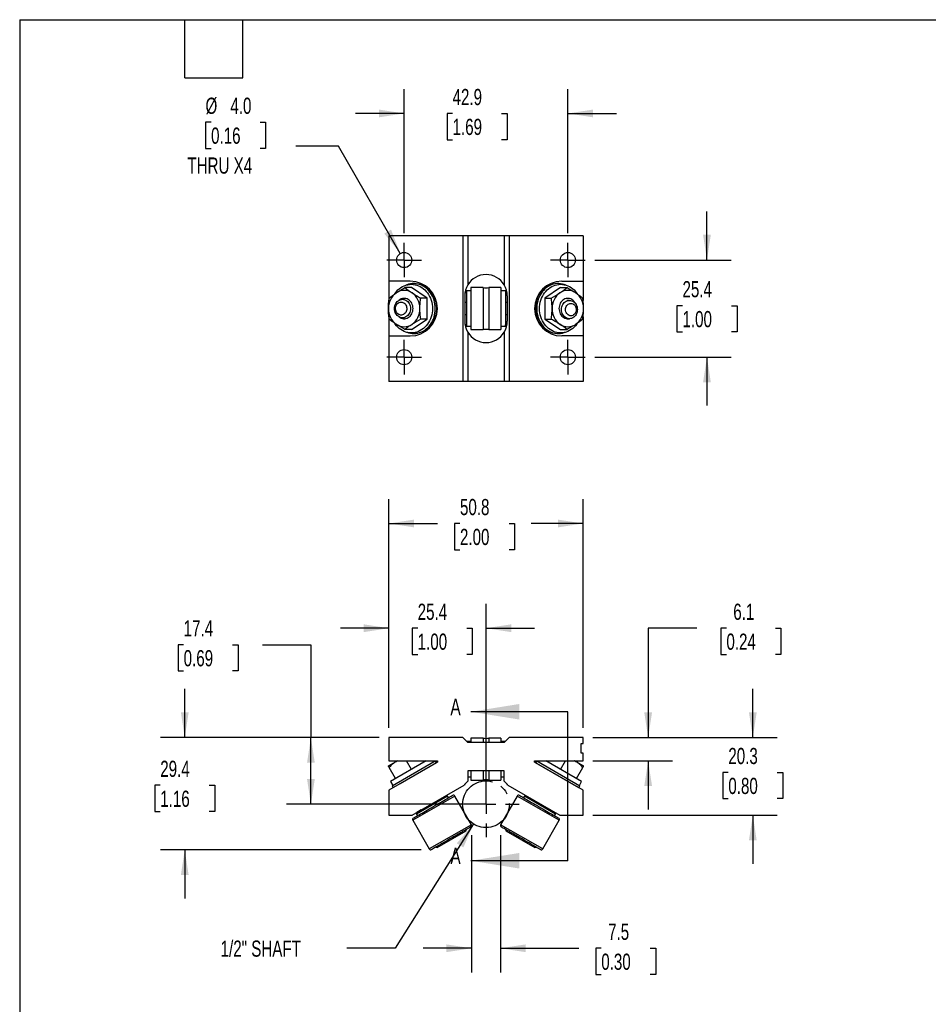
# Model space of a CAD drawing. Header units: millimetres. Extents: x 13 to 546, y 13 to 419.
# Tile 2 of 5: x 13 to 250, y 161 to 419. Entities that reach past the tile are written whole.
import ezdxf

# ---------------------------------------------------------------- set-up
doc = ezdxf.new("R2010")
doc.units = ezdxf.units.MM
doc.header["$LTSCALE"] = 2
doc.linetypes.add('SLD-Center', pattern=[19.05, 15.24, -1.27, 1.27, -1.27])
doc.linetypes.add('SLD-Solid', pattern=[0])
doc.layers.add('CENTER', color=40, linetype='SLD-Center')
doc.layers.add('DIMENSIONS', color=140, linetype='SLD-Solid', lineweight=25)
doc.layers.add('TEXT', color=140, linetype='SLD-Solid', lineweight=25)
doc.styles.add('SLDTEXTSTYLE0', font='TXT', dxfattribs={"width": 0.7})
doc.dimstyles.new('SLDDIMSTYLE0', dxfattribs={"dimtxt": 4.316016, "dimasz": 6.604, "dimexe": 0, "dimexo": 0.0625, "dimgap": 1.079004, "dimtad": 0, "dimtih": 1, "dimtoh": 1, "dimdec": 1, "dimrnd": 1e-09, "dimzin": 12, "dimdsep": 46, "dimtxsty": 'SLDTEXTSTYLE0', "dimsah": 1, "dimcen": 0, "dimadec": 0, "dimazin": 3, "dimtfac": 1, "dimtdec": 1, "dimtofl": 0, "dimtmove": 0, "dimatfit": 3, "dimfxl": 0, "dimfrac": 2, "dimtolj": 1, "dimtzin": 12, "dimarcsym": 0})
doc.dimstyles.new('SLDDIMSTYLE1', dxfattribs={"dimtxt": 4.316016, "dimasz": 6.604, "dimexe": 0, "dimexo": 0.0625, "dimgap": 1.079004, "dimtad": 0, "dimtih": 1, "dimtoh": 1, "dimdec": 1, "dimrnd": 1e-09, "dimzin": 12, "dimdsep": 46, "dimtxsty": 'SLDTEXTSTYLE0', "dimsah": 1, "dimcen": 0.09, "dimadec": 0, "dimazin": 3, "dimtfac": 1, "dimtdec": 1, "dimtofl": 0, "dimtmove": 0, "dimatfit": 3, "dimfxl": 0, "dimfrac": 2, "dimtolj": 1, "dimtzin": 12, "dimarcsym": 0})
doc.dimstyles.new('SLDDIMSTYLE2', dxfattribs={"dimtxt": 4.316016, "dimasz": 6.604, "dimexe": 0, "dimexo": 0.0625, "dimgap": 1.079004, "dimtad": 0, "dimtih": 1, "dimtoh": 1, "dimdec": 1, "dimrnd": 1e-09, "dimzin": 12, "dimdsep": 46, "dimtxsty": 'SLDTEXTSTYLE0', "dimsah": 1, "dimcen": 0.09, "dimadec": 0, "dimazin": 3, "dimtfac": 1, "dimtdec": 1, "dimtmove": 0, "dimatfit": 0, "dimfxl": 0, "dimfrac": 2, "dimtolj": 1, "dimtzin": 12, "dimarcsym": 0})
doc.dimstyles.new('SLDDIMSTYLE3', dxfattribs={"dimtxt": 4.316016, "dimasz": 6.604, "dimexe": 0, "dimexo": 0.0625, "dimgap": 1.079004, "dimtad": 0, "dimtih": 1, "dimtoh": 1, "dimdec": 1, "dimrnd": 1e-09, "dimzin": 4, "dimdsep": 46, "dimtxsty": 'SLDTEXTSTYLE0', "dimsah": 1, "dimcen": 0, "dimadec": 0, "dimazin": 1, "dimtfac": 1, "dimtdec": 1, "dimtofl": 0, "dimtmove": 0, "dimatfit": 3, "dimfxl": 0, "dimfrac": 2, "dimtolj": 1, "dimtzin": 12, "dimarcsym": 0})

# ---------------------------------------------------------------- blocks, each defined once
blk = doc.blocks.new('_D')
at = {"layer": 'DIMENSIONS'}
for p, q in [((131.46, 208.67), (110.98, 176.16)), ((110.98, 176.16), (98.28, 176.16))]:
    blk.add_line(p, q, dxfattribs=at)
blk.add_solid([(131.46, 208.67), (127.08, 203.62), (128.8, 202.54)], dxfattribs=at)
at = {"layer": 'DIMENSIONS', "insert": (65.28, 178.18), "char_height": 4.233, "attachment_point": 1, "style": 'SLDTEXTSTYLE0'}
blk.add_mtext('1/2" SHAFT', dxfattribs=at)
blk = doc.blocks.new('_D_1')
at = {"layer": 'DIMENSIONS'}
for p, q in [((55.6, 255.56), (54.15, 255.56)), ((54.15, 255.56), (54.15, 248.7)), ((68.42, 255.56), (69.87, 255.56)), ((69.87, 255.56), (69.87, 248.7)), ((76.2, 255.56), (88.9, 255.56)), ((88.9, 255.56), (88.9, 231.29)), ((54.15, 248.7), (55.6, 248.7)), ((69.87, 248.7), (68.42, 248.7)), ((106.78, 231.29), (82.55, 231.29)), ((88.9, 213.84), (88.9, 231.29)), ((132.18, 213.84), (82.55, 213.84))]:
    blk.add_line(p, q, dxfattribs=at)
for points in [[(88.9, 231.29), (87.89, 224.69), (89.92, 224.69)], [(88.9, 213.84), (89.92, 220.44), (87.89, 220.44)]]:
    blk.add_solid(points, dxfattribs=at)
at = {"layer": 'DIMENSIONS', "char_height": 4.233, "attachment_point": 1, "style": 'SLDTEXTSTYLE0'}
for s, insert in [('17.4', (55.6, 261.99)), ('0.69', (55.6, 254.16))]:
    blk.add_mtext(s, dxfattribs=dict(at, insert=insert))
blk = doc.blocks.new('_D_2')
at = {"layer": 'DIMENSIONS'}
for p, q in [((109.32, 233.83), (109.32, 266.24)), ((134.72, 216.38), (134.72, 266.24)), ((109.32, 259.89), (96.62, 259.89)), ((116.84, 259.89), (115.39, 259.89)), ((115.39, 259.89), (115.39, 253.03)), ((129.67, 259.89), (131.11, 259.89)), ((131.11, 259.89), (131.11, 253.03)), ((134.72, 259.89), (147.42, 259.89)), ((115.39, 253.03), (116.84, 253.03)), ((131.11, 253.03), (129.67, 253.03))]:
    blk.add_line(p, q, dxfattribs=at)
for points in [[(109.32, 259.89), (102.72, 260.91), (102.72, 258.87)], [(134.72, 259.89), (141.32, 258.87), (141.32, 260.91)]]:
    blk.add_solid(points, dxfattribs=at)
at = {"layer": 'DIMENSIONS', "char_height": 4.233, "attachment_point": 1, "style": 'SLDTEXTSTYLE0'}
for s, insert in [('25.4', (116.84, 266.31)), ('1.00', (116.84, 258.49))]:
    blk.add_mtext(s, dxfattribs=dict(at, insert=insert))
blk = doc.blocks.new('_D_3')
at = {"layer": 'DIMENSIONS'}
for p, q in [((204.54, 231.29), (204.54, 243.99)), ((162.66, 231.29), (210.89, 231.29)), ((198.13, 222.16), (196.68, 222.16)), ((196.68, 222.16), (196.68, 215.3)), ((210.95, 222.16), (212.4, 222.16)), ((212.4, 222.16), (212.4, 215.3)), ((196.68, 215.3), (198.13, 215.3)), ((212.4, 215.3), (210.95, 215.3)), ((162.66, 210.97), (210.89, 210.97)), ((204.54, 210.97), (204.54, 198.27))]:
    blk.add_line(p, q, dxfattribs=at)
for points in [[(204.54, 231.29), (205.55, 237.89), (203.52, 237.89)], [(204.54, 210.97), (203.52, 204.37), (205.55, 204.37)]]:
    blk.add_solid(points, dxfattribs=at)
at = {"layer": 'DIMENSIONS', "char_height": 4.233, "attachment_point": 1, "style": 'SLDTEXTSTYLE0'}
for s, insert in [('20.3', (198.13, 228.58)), ('0.80', (198.13, 220.75))]:
    blk.add_mtext(s, dxfattribs=dict(at, insert=insert))
blk = doc.blocks.new('_D_4')
at = {"layer": 'DIMENSIONS'}
for p, q in [((130.95, 205.73), (130.95, 169.81)), ((138.49, 205.73), (138.49, 169.81)), ((130.95, 176.16), (118.25, 176.16)), ((138.49, 176.16), (159.03, 176.16)), ((164.88, 176.16), (163.43, 176.16)), ((163.43, 176.16), (163.43, 169.3)), ((177.7, 176.16), (179.15, 176.16)), ((179.15, 176.16), (179.15, 169.3)), ((163.43, 169.3), (164.88, 169.3)), ((179.15, 169.3), (177.7, 169.3))]:
    blk.add_line(p, q, dxfattribs=at)
for points in [[(130.95, 176.16), (124.34, 177.17), (124.34, 175.14)], [(138.49, 176.16), (145.1, 175.14), (145.1, 177.17)]]:
    blk.add_solid(points, dxfattribs=at)
at = {"layer": 'DIMENSIONS', "char_height": 4.233, "attachment_point": 1, "style": 'SLDTEXTSTYLE0'}
for s, insert in [('7.5', (166.67, 182.58)), ('0.30', (164.88, 174.75))]:
    blk.add_mtext(s, dxfattribs=dict(at, insert=insert))
blk = doc.blocks.new('_D_5')
at = {"layer": 'DIMENSIONS'}
for p, q in [((55.89, 231.29), (55.89, 243.99)), ((106.78, 231.29), (49.54, 231.29)), ((49.48, 218.8), (48.03, 218.8)), ((48.03, 218.8), (48.03, 211.94)), ((62.31, 218.8), (63.76, 218.8)), ((63.76, 218.8), (63.76, 211.94)), ((48.03, 211.94), (49.48, 211.94)), ((63.76, 211.94), (62.31, 211.94)), ((117.72, 201.92), (49.54, 201.92)), ((55.89, 201.92), (55.89, 189.22))]:
    blk.add_line(p, q, dxfattribs=at)
for points in [[(55.89, 231.29), (56.91, 237.89), (54.88, 237.89)], [(55.89, 201.92), (54.88, 195.32), (56.91, 195.32)]]:
    blk.add_solid(points, dxfattribs=at)
at = {"layer": 'DIMENSIONS', "char_height": 4.233, "attachment_point": 1, "style": 'SLDTEXTSTYLE0'}
for s, insert in [('29.4', (49.48, 225.22)), ('1.16', (49.48, 217.39))]:
    blk.add_mtext(s, dxfattribs=dict(at, insert=insert))
blk = doc.blocks.new('_D_6')
at = {"layer": 'DIMENSIONS'}
for p, q in [((189.85, 259.89), (177.15, 259.89)), ((177.15, 259.89), (177.15, 231.29)), ((197.63, 259.89), (196.18, 259.89)), ((196.18, 259.89), (196.18, 253.03)), ((210.45, 259.89), (211.9, 259.89)), ((211.9, 259.89), (211.9, 253.03)), ((196.18, 253.03), (197.63, 253.03)), ((211.9, 253.03), (210.45, 253.03)), ((162.66, 231.29), (183.5, 231.29)), ((162.66, 225.19), (183.5, 225.19)), ((177.15, 225.19), (177.15, 212.49))]:
    blk.add_line(p, q, dxfattribs=at)
for points in [[(177.15, 231.29), (178.17, 237.89), (176.13, 237.89)], [(177.15, 225.19), (176.13, 218.59), (178.17, 218.59)]]:
    blk.add_solid(points, dxfattribs=at)
at = {"layer": 'DIMENSIONS', "char_height": 4.233, "attachment_point": 1, "style": 'SLDTEXTSTYLE0'}
for s, insert in [('6.1', (199.42, 266.31)), ('0.24', (197.63, 258.49))]:
    blk.add_mtext(s, dxfattribs=dict(at, insert=insert))
blk = doc.blocks.new('_D_7')
at = {"layer": 'DIMENSIONS'}
for p, q in [((109.32, 233.83), (109.32, 293.64)), ((160.12, 233.83), (160.12, 293.64)), ((109.32, 287.29), (122.06, 287.29)), ((127.91, 287.29), (126.46, 287.29)), ((126.46, 287.29), (126.46, 280.43)), ((140.74, 287.29), (142.19, 287.29)), ((142.19, 287.29), (142.19, 280.43)), ((160.12, 287.29), (146.58, 287.29)), ((126.46, 280.43), (127.91, 280.43)), ((142.19, 280.43), (140.74, 280.43))]:
    blk.add_line(p, q, dxfattribs=at)
for points in [[(109.32, 287.29), (115.92, 286.27), (115.92, 288.31)], [(160.12, 287.29), (153.52, 288.31), (153.52, 286.27)]]:
    blk.add_solid(points, dxfattribs=at)
at = {"layer": 'DIMENSIONS', "char_height": 4.233, "attachment_point": 1, "style": 'SLDTEXTSTYLE0'}
for s, insert in [('50.8', (127.91, 293.71)), ('2.00', (127.91, 285.89))]:
    blk.add_mtext(s, dxfattribs=dict(at, insert=insert))
blk = doc.blocks.new('SW_CENTERMARKSYMBOL_0')
at = {"layer": 'CENTER', "color": 0}
for p, q in [((0, 5.08), (0, 8.65)), ((-5.08, 0), (-8.65, 0)), ((0, 0), (-2.54, 0)), ((0, 0), (0, 2.54)), ((0, 0), (0, -2.54)), ((0, 0), (2.54, 0)), ((5.08, 0), (8.65, 0)), ((0, -5.08), (0, -8.65))]:
    blk.add_line(p, q, dxfattribs=at)
blk = doc.blocks.new('_D_9')
at = {"layer": 'DIMENSIONS'}
for p, q in [((192.54, 356.22), (192.54, 368.92)), ((163.22, 356.22), (198.89, 356.22)), ((186.13, 344.28), (184.68, 344.28)), ((184.68, 344.28), (184.68, 337.42)), ((198.95, 344.28), (200.4, 344.28)), ((200.4, 344.28), (200.4, 337.42)), ((184.68, 337.42), (186.13, 337.42)), ((200.4, 337.42), (198.95, 337.42)), ((163.22, 330.82), (198.89, 330.82)), ((192.54, 330.82), (192.54, 318.12))]:
    blk.add_line(p, q, dxfattribs=at)
for points in [[(192.54, 356.22), (193.55, 362.82), (191.52, 362.82)], [(192.54, 330.82), (191.52, 324.22), (193.55, 324.22)]]:
    blk.add_solid(points, dxfattribs=at)
at = {"layer": 'DIMENSIONS', "char_height": 4.233, "attachment_point": 1, "style": 'SLDTEXTSTYLE0'}
for s, insert in [('25.4', (186.13, 350.71)), ('1.00', (186.13, 342.88))]:
    blk.add_mtext(s, dxfattribs=dict(at, insert=insert))
blk = doc.blocks.new('_D_10')
at = {"layer": 'DIMENSIONS'}
for p, q in [((113.29, 363.29), (113.29, 400.92)), ((156.15, 363.29), (156.15, 400.92)), ((113.29, 394.57), (100.59, 394.57)), ((125.97, 394.57), (124.52, 394.57)), ((124.52, 394.57), (124.52, 387.71)), ((138.79, 394.57), (140.24, 394.57)), ((140.24, 394.57), (140.24, 387.71)), ((156.15, 394.57), (168.85, 394.57)), ((124.52, 387.71), (125.97, 387.71)), ((140.24, 387.71), (138.79, 387.71))]:
    blk.add_line(p, q, dxfattribs=at)
for points in [[(113.29, 394.57), (106.68, 395.59), (106.68, 393.55)], [(156.15, 394.57), (162.76, 393.55), (162.76, 395.59)]]:
    blk.add_solid(points, dxfattribs=at)
at = {"layer": 'DIMENSIONS', "char_height": 4.233, "attachment_point": 1, "style": 'SLDTEXTSTYLE0'}
for s, insert in [('42.9', (125.97, 400.99)), ('1.69', (125.97, 393.17))]:
    blk.add_mtext(s, dxfattribs=dict(at, insert=insert))
blk = doc.blocks.new('_D_11')
at = {"layer": 'DIMENSIONS'}
for p, q in [((62.78, 392.28), (61.33, 392.28)), ((61.33, 392.28), (61.33, 385.42)), ((75.6, 392.28), (77.05, 392.28)), ((77.05, 392.28), (77.05, 385.42)), ((61.33, 385.42), (62.78, 385.42)), ((77.05, 385.42), (75.6, 385.42)), ((96.09, 386.01), (84.98, 386.01)), ((112.3, 357.94), (96.09, 386.01))]:
    blk.add_line(p, q, dxfattribs=at)
blk.add_solid([(112.3, 357.94), (109.87, 364.17), (108.11, 363.15)], dxfattribs=at)
at = {"layer": 'DIMENSIONS', "char_height": 4.233, "attachment_point": 1, "style": 'SLDTEXTSTYLE0'}
for s, insert in [('%%c', (61.32, 398.7)), ('4.0', (67.83, 398.7)), ('0.16', (62.78, 390.88)), ('THRU X4', (56.58, 383.05))]:
    blk.add_mtext(s, dxfattribs=dict(at, insert=insert))
blk = doc.blocks.new('SW_CENTERMARKSYMBOL_1')
at = {"layer": 'CENTER', "color": 0}
for p, q in [((0, 2.54), (0, 4.524375)), ((-2.54, 0), (-4.524375, 0)), ((0, 0), (-2.54, 0)), ((0, 0), (0, 2.54)), ((0, 0), (0, -2.54)), ((0, 0), (2.54, 0)), ((2.54, 0), (4.524375, 0)), ((0, -2.54), (0, -4.524375))]:
    blk.add_line(p, q, dxfattribs=at)
blk = doc.blocks.new('SW_CENTERMARKSYMBOL_2')
at = {"layer": 'CENTER', "color": 0}
for p, q in [((0, 2.54), (0, 4.524375)), ((-2.54, 0), (-4.524375, 0)), ((0, 0), (-2.54, 0)), ((0, 0), (0, 2.54)), ((0, 0), (0, -2.54)), ((0, 0), (2.54, 0)), ((2.54, 0), (4.524375, 0)), ((0, -2.54), (0, -4.524375))]:
    blk.add_line(p, q, dxfattribs=at)
blk = doc.blocks.new('SW_CENTERMARKSYMBOL_3')
at = {"layer": 'CENTER', "color": 0}
for p, q in [((0, 2.54), (0, 4.524375)), ((-2.54, 0), (-4.524375, 0)), ((0, 0), (-2.54, 0)), ((0, 0), (0, 2.54)), ((0, 0), (0, -2.54)), ((0, 0), (2.54, 0)), ((2.54, 0), (4.524375, 0)), ((0, -2.54), (0, -4.524375))]:
    blk.add_line(p, q, dxfattribs=at)
blk = doc.blocks.new('SW_CENTERMARKSYMBOL_4')
at = {"layer": 'CENTER', "color": 0}
for p, q in [((0, 2.54), (0, 4.524375)), ((-2.54, 0), (-4.524375, 0)), ((0, 0), (-2.54, 0)), ((0, 0), (0, 2.54)), ((0, 0), (0, -2.54)), ((0, 0), (2.54, 0)), ((2.54, 0), (4.524375, 0)), ((0, -2.54), (0, -4.524375))]:
    blk.add_line(p, q, dxfattribs=at)

msp = doc.modelspace()

# ---------------------------------------------------------------- linework, layer by layer
for p, q in [((109.32, 362.57), (109.32, 350.66)), ((128.69, 362.57), (109.32, 362.57)), ((128.69, 362.57), (128.69, 324.47)), ((129.96, 362.57), (128.69, 362.57)), ((129.96, 362.57), (129.96, 349.71)), ((139.48, 362.57), (129.96, 362.57)), ((139.48, 362.57), (139.48, 349.71)), ((140.75, 362.57), (139.48, 362.57)), ((140.75, 362.57), (140.75, 324.47)), ((160.12, 362.57), (140.75, 362.57)), ((160.12, 362.57), (160.12, 350.66)), ((114.88, 350.66), (109.32, 350.66)), ((109.32, 350.66), (109.32, 345.64)), ((154.56, 350.66), (160.12, 350.66)), ((160.12, 350.66), (160.12, 345.64)), ((115.2, 349.02), (113.52, 349.02)), ((115.79, 349.87), (115.2, 349.87)), ((119.32, 346.27), (115.2, 349.02)), ((116.09, 350.06), (115.79, 350.06)), ((130.73, 348.12), (129.66, 348.12)), ((129.66, 348.12), (129.66, 338.92)), ((133.98, 349.01), (130.73, 349.01)), ((130.73, 349.01), (130.73, 338.03)), ((133.98, 349.01), (133.98, 338.03)), ((138.59, 349.01), (135.46, 349.01)), ((135.46, 349.01), (135.46, 338.03)), ((138.59, 349.01), (138.59, 338.03)), ((139.78, 348.12), (138.59, 348.12)), ((139.78, 348.12), (139.78, 338.92)), ((154.24, 349.02), (150.12, 346.27)), ((153.65, 350.06), (153.35, 350.06)), ((154.24, 349.87), (153.65, 349.87)), ((154.24, 349.02), (155.92, 349.02)), ((113.43, 345.94), (112.86, 345.94)), ((119.32, 346.27), (117.65, 346.27)), ((119.32, 340.77), (119.32, 346.27)), ((129.16, 346.85), (129.16, 340.19)), ((140.28, 346.85), (140.28, 340.19)), ((150.12, 346.27), (150.12, 340.77)), ((150.12, 346.27), (151.79, 346.27)), ((156.54, 345.67), (155.87, 345.67)), ((122.02, 343.51), (122.02, 343.53)), ((129.66, 345.11), (129.16, 345.11)), ((140.28, 345.11), (139.78, 345.11)), ((147.42, 343.51), (147.42, 343.53)), ((109.32, 341.36), (109.32, 336.38)), ((112.86, 341.11), (113.43, 341.11)), ((115.2, 338.02), (119.32, 340.77)), ((119.32, 340.77), (117.65, 340.77)), ((129.16, 341.93), (129.66, 341.93)), ((139.78, 341.93), (140.28, 341.93)), ((150.12, 340.77), (151.79, 340.77)), ((150.12, 340.77), (154.24, 338.02)), ((156.13, 340.86), (156.54, 340.86)), ((160.12, 341.36), (160.12, 336.38)), ((115.2, 338.02), (113.52, 338.02)), ((129.66, 338.92), (130.73, 338.92)), ((130.73, 338.03), (133.98, 338.03)), ((135.46, 338.03), (138.59, 338.03)), ((138.59, 338.92), (139.78, 338.92)), ((154.24, 338.02), (155.92, 338.02)), ((109.32, 336.38), (109.32, 324.47)), ((109.32, 336.38), (114.88, 336.38)), ((115.2, 337.17), (115.79, 337.17)), ((115.79, 336.98), (116.09, 336.98)), ((129.96, 337.33), (129.96, 324.47)), ((139.48, 337.33), (139.48, 324.47)), ((153.35, 336.98), (153.65, 336.98)), ((153.65, 337.17), (154.24, 337.17)), ((160.12, 336.38), (154.56, 336.38)), ((160.12, 336.38), (160.12, 324.47)), ((128.69, 324.47), (109.32, 324.47)), ((129.96, 324.47), (128.69, 324.47)), ((139.48, 324.47), (129.96, 324.47)), ((140.75, 324.47), (139.48, 324.47)), ((160.12, 324.47), (140.75, 324.47)), ((128.69, 231.29), (109.32, 231.29)), ((109.32, 231.29), (109.32, 225.19)), ((129.96, 230.02), (128.69, 231.29)), ((130.73, 230.24), (129.74, 230.24)), ((139.48, 230.02), (129.96, 230.02)), ((133.98, 231.13), (130.73, 231.13)), ((130.73, 231.13), (130.73, 230.02)), ((133.98, 231.13), (133.98, 230.02)), ((138.59, 231.13), (135.46, 231.13)), ((135.46, 231.13), (135.46, 230.02)), ((138.59, 231.13), (138.59, 230.02)), ((139.7, 230.24), (138.59, 230.24)), ((140.75, 231.29), (139.48, 230.02)), ((160.12, 231.29), (140.75, 231.29)), ((159.61, 227.19), (159.61, 229.73)), ((159.61, 229.73), (160.12, 229.73)), ((160.12, 229.73), (160.12, 231.29)), ((160.12, 227.19), (159.61, 227.19)), ((160.12, 225.19), (160.12, 227.19)), ((109.18, 223.86), (111.25, 225.05)), ((109.32, 225.19), (122.02, 225.19)), ((122.02, 224.84), (109.32, 217.52)), ((119.06, 225.19), (109.7, 219.79)), ((110.13, 218.66), (121.44, 225.19)), ((111.12, 225.19), (111.22, 225.03)), ((111.53, 225.19), (111.25, 225.05)), ((111.25, 225.05), (111.5, 225.19)), ((121.75, 224.7), (112.24, 219.21)), ((115.2, 222.97), (113.91, 225.19)), ((121.29, 225.11), (121.24, 225.19)), ((121.75, 224.7), (121.46, 225.19)), ((122.02, 225.19), (122.02, 224.84)), ((147.42, 224.84), (147.42, 225.19)), ((147.42, 225.19), (160.12, 225.19)), ((160.12, 217.51), (147.42, 224.84)), ((147.98, 225.19), (147.69, 224.7)), ((159.02, 218.16), (147.69, 224.7)), ((148, 225.19), (159.31, 218.66)), ((148.2, 225.19), (148.15, 225.11)), ((159.74, 219.79), (150.38, 225.19)), ((154.24, 222.97), (155.53, 225.19)), ((157.94, 225.19), (158.19, 225.05)), ((158.19, 225.05), (160.26, 223.86)), ((158.22, 225.03), (158.31, 225.19)), ((111.07, 220.58), (109.4, 223.49)), ((117.74, 222.37), (117.73, 222.37)), ((129.96, 222.57), (129.96, 219.86)), ((139.48, 222.57), (129.96, 222.57)), ((130.73, 222.57), (130.73, 220.15)), ((133.98, 222.57), (133.98, 220.15)), ((135.46, 222.57), (135.46, 220.15)), ((138.59, 222.57), (138.59, 220.15)), ((139.48, 219.86), (139.48, 222.57)), ((150.6, 223.01), (150.6, 223)), ((158.37, 220.58), (160.04, 223.49)), ((109.7, 219.79), (110.3, 218.76)), ((114.44, 220.48), (114.44, 220.47)), ((129.96, 221.04), (130.73, 221.04)), ((130.73, 220.15), (133.98, 220.15)), ((135.46, 220.15), (138.59, 220.15)), ((138.59, 221.04), (139.48, 221.04)), ((156.1, 219.83), (156.1, 219.84)), ((159.15, 218.76), (159.74, 219.79)), ((109.32, 217.52), (109.32, 210.97)), ((110.13, 218.66), (110.42, 218.16)), ((115.41, 210.97), (128.99, 218.79)), ((140.45, 218.8), (154.02, 210.97)), ((159.02, 218.16), (159.31, 218.66)), ((160.12, 210.97), (160.12, 217.51)), ((126.56, 215.99), (115.56, 209.64)), ((124.66, 215.94), (116.55, 211.26)), ((124.66, 215.94), (124.24, 216.06)), ((124.9, 215.53), (124.66, 215.94)), ((130.89, 208.49), (126.56, 215.99)), ((142.88, 215.99), (138.55, 208.49)), ((153.88, 209.64), (142.88, 215.99)), ((144.78, 215.94), (144.54, 215.53)), ((145.2, 216.06), (144.78, 215.94)), ((152.89, 211.26), (144.78, 215.94)), ((116.66, 211.69), (116.55, 211.26)), ((116.55, 211.26), (116.78, 210.84)), ((117.79, 212.34), (116.66, 211.69)), ((152.66, 210.84), (152.89, 211.26)), ((152.89, 211.26), (152.78, 211.69)), ((109.32, 210.97), (115.41, 210.97)), ((115.56, 209.64), (119.89, 202.14)), ((149.55, 202.14), (153.88, 209.64)), ((154.02, 210.97), (160.12, 210.97)), ((130.89, 208.49), (119.89, 202.14)), ((121.95, 202.53), (129.52, 206.9)), ((129.52, 206.9), (129.61, 207.25)), ((149.55, 202.14), (138.55, 208.49)), ((139.83, 207.25), (139.92, 206.9)), ((139.92, 206.9), (147.49, 202.53)), ((121.6, 202.63), (121.95, 202.53)), ((147.49, 202.53), (147.84, 202.63))]:
    msp.add_line(p, q)
at = {"flags": 128}
for points in [[(110.83, 347.38), (110.98, 347.6), (111.31, 348.01), (111.66, 348.39), (112.04, 348.72), (112.45, 349.02), (112.87, 349.28), (113.32, 349.49), (113.77, 349.65), (114.24, 349.77), (114.72, 349.85), (115.2, 349.87), (115.68, 349.85), (116.15, 349.77), (116.62, 349.65), (117.08, 349.49), (117.52, 349.28), (117.95, 349.02), (118.35, 348.72), (118.73, 348.39), (119.09, 348.01), (119.41, 347.6), (119.7, 347.16), (119.96, 346.7), (120.18, 346.2), (120.37, 345.69), (120.51, 345.16), (120.61, 344.62), (120.68, 344.07), (120.7, 343.52), (120.68, 342.97), (120.61, 342.42), (120.51, 341.88), (120.37, 341.35), (120.18, 340.84), (119.96, 340.35), (119.7, 339.88), (119.41, 339.44), (119.09, 339.03), (118.73, 338.66), (118.35, 338.32), (117.95, 338.02), (117.52, 337.77), (117.08, 337.55), (116.62, 337.39), (116.15, 337.27), (115.68, 337.19), (115.2, 337.17), (114.72, 337.19), (114.24, 337.27), (113.77, 337.39), (113.32, 337.55), (112.87, 337.77), (112.45, 338.02), (112.04, 338.32), (111.66, 338.66), (111.31, 339.03), (110.98, 339.44), (110.83, 339.66)], [(121.46, 343.52), (121.44, 344.08), (121.37, 344.64), (121.27, 345.19), (121.13, 345.73), (120.94, 346.25), (120.72, 346.75), (120.46, 347.23), (120.17, 347.68), (119.84, 348.1), (119.49, 348.48), (119.1, 348.83), (118.7, 349.14), (118.27, 349.4), (117.82, 349.63), (117.36, 349.81), (116.88, 349.94), (116.4, 350.02), (115.92, 350.06), (115.43, 350.05), (114.94, 349.99), (114.47, 349.88), (114, 349.72), (113.95, 349.71)], [(116.09, 350.06), (116.45, 350.05), (116.94, 349.99), (117.41, 349.88), (117.88, 349.72), (118.34, 349.52), (118.78, 349.28), (119.2, 348.99), (119.59, 348.66), (119.96, 348.29), (120.3, 347.89), (120.61, 347.46), (120.89, 346.99), (121.13, 346.5), (121.33, 345.99), (121.5, 345.46), (121.62, 344.92), (121.7, 344.36), (121.75, 343.8), (121.75, 343.24), (121.7, 342.68), (121.62, 342.12), (121.5, 341.58), (121.33, 341.05), (121.13, 340.54), (120.89, 340.05), (120.61, 339.59), (120.3, 339.15), (119.96, 338.75), (119.59, 338.38), (119.2, 338.05), (118.78, 337.77), (118.34, 337.52), (117.88, 337.32), (117.41, 337.16), (116.94, 337.05), (116.45, 336.99), (116.09, 336.98)], [(129.29, 348), (129.6, 347.6), (129.66, 347.52)], [(155.49, 349.71), (155.21, 349.81), (154.74, 349.94), (154.25, 350.02), (153.77, 350.06), (153.28, 350.05), (152.8, 349.99), (152.32, 349.88), (151.85, 349.72), (151.39, 349.52), (150.96, 349.28), (150.54, 348.99), (150.14, 348.66), (149.77, 348.29), (149.43, 347.89), (149.12, 347.46), (148.85, 346.99), (148.6, 346.5), (148.4, 345.99), (148.24, 345.46), (148.11, 344.92), (148.03, 344.36), (147.99, 343.8), (147.99, 343.24), (148.03, 342.68), (148.11, 342.12), (148.24, 341.58), (148.4, 341.05), (148.6, 340.54), (148.85, 340.05), (149.12, 339.59), (149.43, 339.15), (149.77, 338.75), (150.14, 338.38), (150.54, 338.05), (150.96, 337.77), (151.39, 337.52), (151.85, 337.32), (152.32, 337.16), (152.8, 337.05), (153.28, 336.99), (153.77, 336.98), (154.25, 337.02), (154.74, 337.1), (155.21, 337.23), (155.49, 337.34)], [(148.74, 343.52), (148.76, 344.07), (148.83, 344.62), (148.93, 345.16), (149.08, 345.69), (149.26, 346.2), (149.48, 346.7), (149.74, 347.16), (150.03, 347.6), (150.35, 348.01), (150.71, 348.39), (151.09, 348.72), (151.49, 349.02), (151.92, 349.28), (152.36, 349.49), (152.82, 349.65), (153.29, 349.77), (153.76, 349.85), (154.24, 349.87), (154.72, 349.85), (155.2, 349.77), (155.67, 349.65), (156.12, 349.49), (156.57, 349.28), (156.99, 349.02), (157.4, 348.72), (157.78, 348.39), (158.13, 348.01), (158.46, 347.6), (158.61, 347.38)], [(112.86, 345.94), (113.16, 345.91), (113.45, 345.84), (113.73, 345.72), (113.99, 345.55), (114.23, 345.35), (114.44, 345.1), (114.62, 344.83), (114.77, 344.52), (114.87, 344.2), (114.93, 343.86), (114.95, 343.52), (114.93, 343.18), (114.87, 342.84), (114.77, 342.52), (114.62, 342.22), (114.44, 341.94), (114.23, 341.7), (113.99, 341.49), (113.73, 341.32), (113.45, 341.2), (113.16, 341.13), (112.86, 341.11), (112.57, 341.13), (112.27, 341.2), (112, 341.32), (111.73, 341.49), (111.49, 341.7), (111.28, 341.94), (111.1, 342.22), (110.96, 342.52), (110.86, 342.84), (110.79, 343.18), (110.77, 343.52), (110.79, 343.86), (110.86, 344.2), (110.96, 344.52), (111.1, 344.83), (111.28, 345.1), (111.49, 345.35), (111.73, 345.55), (112, 345.72), (112.27, 345.84), (112.57, 345.91), (112.86, 345.94)], [(112.51, 345.23), (112.76, 345.2), (113, 345.13), (113.23, 345.01), (113.44, 344.85), (113.62, 344.65), (113.77, 344.41), (113.88, 344.16), (113.95, 343.88), (113.98, 343.59), (113.97, 343.3), (113.92, 343.02), (113.83, 342.75), (113.7, 342.51), (113.53, 342.29), (113.34, 342.11), (113.12, 341.97), (112.88, 341.87), (112.63, 341.82), (112.38, 341.82), (112.14, 341.87), (111.9, 341.97), (111.68, 342.11), (111.49, 342.29), (111.32, 342.51), (111.19, 342.75), (111.1, 343.02), (111.04, 343.3), (111.03, 343.59), (111.07, 343.88), (111.14, 344.16), (111.25, 344.41), (111.4, 344.65), (111.58, 344.85), (111.79, 345.01), (112.02, 345.13), (112.26, 345.2), (112.51, 345.23)], [(115.62, 343.52), (115.6, 343.88), (115.53, 344.24), (115.43, 344.58), (115.28, 344.91), (115.1, 345.2), (114.88, 345.47), (114.64, 345.7), (114.37, 345.89), (114.08, 346.03), (113.78, 346.13), (113.47, 346.18), (113.15, 346.18), (112.84, 346.13), (112.53, 346.03), (112.25, 345.89), (112, 345.72)], [(158.18, 344.76), (158.11, 344.91), (157.92, 345.2), (157.71, 345.47), (157.46, 345.7), (157.19, 345.89), (156.91, 346.03), (156.6, 346.13), (156.29, 346.18), (155.97, 346.18), (155.66, 346.13), (155.36, 346.03), (155.07, 345.89), (154.8, 345.7), (154.56, 345.47), (154.34, 345.2), (154.16, 344.91), (154.01, 344.58), (153.91, 344.24), (153.84, 343.88), (153.82, 343.52), (153.84, 343.16), (153.91, 342.8), (154.01, 342.46), (154.16, 342.14), (154.34, 341.84), (154.56, 341.57), (154.8, 341.34), (155.07, 341.15), (155.36, 341.01), (155.66, 340.91), (155.97, 340.86), (156.29, 340.86)], [(154.46, 343.27), (154.48, 343.61), (154.54, 343.94), (154.65, 344.27), (154.79, 344.57), (154.97, 344.84), (155.18, 345.09), (155.41, 345.29), (155.68, 345.46), (155.95, 345.58), (156.24, 345.65), (156.54, 345.67), (156.84, 345.65), (157.13, 345.58), (157.41, 345.46), (157.67, 345.29), (157.91, 345.09), (158.12, 344.84), (158.29, 344.57), (158.44, 344.27), (158.54, 343.94), (158.6, 343.61), (158.63, 343.27), (158.6, 342.92), (158.54, 342.59), (158.44, 342.27), (158.29, 341.97), (158.12, 341.69), (157.91, 341.45), (157.67, 341.24), (157.41, 341.08), (157.13, 340.96), (156.84, 340.88), (156.54, 340.86), (156.24, 340.88), (155.95, 340.96), (155.68, 341.08), (155.41, 341.24), (155.18, 341.45), (154.97, 341.69), (154.79, 341.97), (154.65, 342.27), (154.54, 342.59), (154.48, 342.92), (154.46, 343.27)], [(112, 341.32), (112.25, 341.15), (112.53, 341.01), (112.84, 340.91), (113.15, 340.86), (113.47, 340.86), (113.78, 340.91), (114.08, 341.01), (114.37, 341.15), (114.64, 341.34), (114.88, 341.57), (115.1, 341.84), (115.28, 342.14), (115.43, 342.46), (115.53, 342.8), (115.6, 343.16), (115.62, 343.52)], [(113.95, 337.34), (114, 337.32), (114.47, 337.16), (114.94, 337.05), (115.43, 336.99), (115.92, 336.98), (116.4, 337.02), (116.88, 337.1), (117.36, 337.23), (117.82, 337.41), (118.27, 337.64), (118.7, 337.9), (119.1, 338.21), (119.49, 338.56), (119.84, 338.95), (120.17, 339.36), (120.46, 339.81), (120.72, 340.29), (120.94, 340.79), (121.13, 341.31), (121.27, 341.85), (121.37, 342.4), (121.44, 342.96), (121.46, 343.52)], [(158.61, 339.66), (158.46, 339.44), (158.13, 339.03), (157.78, 338.66), (157.4, 338.32), (156.99, 338.02), (156.57, 337.77), (156.12, 337.55), (155.67, 337.39), (155.2, 337.27), (154.72, 337.19), (154.24, 337.17), (153.76, 337.19), (153.29, 337.27), (152.82, 337.39), (152.36, 337.55), (151.92, 337.77), (151.49, 338.02), (151.09, 338.32), (150.71, 338.66), (150.35, 339.03), (150.03, 339.44), (149.74, 339.88), (149.48, 340.35), (149.26, 340.84), (149.08, 341.35), (148.93, 341.88), (148.83, 342.42), (148.76, 342.97), (148.74, 343.52)], [(155.52, 343.27), (155.54, 343.55), (155.61, 343.82), (155.71, 344.08), (155.85, 344.31), (156.03, 344.51), (156.23, 344.68), (156.45, 344.8), (156.69, 344.87), (156.93, 344.89), (157.18, 344.87), (157.41, 344.8), (157.64, 344.68), (157.84, 344.51), (158.01, 344.31), (158.15, 344.08), (158.26, 343.82), (158.32, 343.55), (158.34, 343.27), (158.32, 342.98), (158.26, 342.71), (158.15, 342.45), (158.01, 342.22), (157.84, 342.02), (157.64, 341.86), (157.41, 341.74), (157.18, 341.66), (156.93, 341.64), (156.69, 341.66), (156.45, 341.74), (156.23, 341.86), (156.03, 342.02), (155.85, 342.22), (155.71, 342.45), (155.61, 342.71), (155.54, 342.98), (155.52, 343.27)], [(129.66, 339.52), (129.6, 339.44), (129.29, 339.04)], [(140.11, 338.84), (139.84, 339.19), (139.78, 339.26)]]:
    msp.add_lwpolyline(points, dxfattribs=at)
for centre in [(113.29, 356.22), (156.15, 356.22), (113.29, 330.82), (156.15, 330.82)]:
    msp.add_circle(centre, 1.98)
for centre, radius, start, end in [((114.88, 343.53), 7.14, 0, 90), ((134.72, 346.85), 5.56, 31.0027, 148.9973), ((154.56, 343.53), 7.14, 90, 180), ((113.31, 344.61), 3.67, 55.7871, 124.2129), ((134.72, 346.85), 5.56, 148.9973, 180), ((134.72, 356.11), 7.14, 264.0772, 275.9228), ((134.72, 346.85), 5.56, 0, 31.0027), ((144.79, 343.75), 6.12, 138.6457, 144.914), ((153.78, 343.97), 6.11, 93.99, 184.2232), ((156.13, 344.61), 3.67, 55.7871, 124.2129), ((114.11, 343.63), 4.93, 125.5469, 181.323), ((112.5, 343.63), 4.93, 358.677, 54.4531), ((156.94, 343.63), 4.93, 125.5469, 181.323), ((155.33, 343.63), 4.93, 358.677, 54.4531), ((114.11, 343.41), 4.93, 178.677, 234.4531), ((114.88, 343.51), 7.14, 270, 0), ((112.5, 343.41), 4.93, 305.5469, 1.323), ((154.56, 343.51), 7.14, 180, 270), ((153.83, 343.12), 6.16, 176.2472, 265.5396), ((156.94, 343.41), 4.93, 178.677, 234.4531), ((155.33, 343.41), 4.93, 305.5469, 1.323), ((134.72, 340.19), 5.56, 180, 211.0027), ((134.72, 340.19), 5.56, 328.9973, 0), ((113.31, 342.43), 3.67, 235.7871, 304.2129), ((134.72, 330.94), 7.14, 84.0772, 95.9228), ((156.13, 342.43), 3.67, 235.7871, 304.2129), ((134.72, 340.19), 5.56, 211.0027, 328.9973), ((134.72, 238.22), 7.14, 264.0772, 275.9228), ((134.72, 214.55), 7.13, 131.9331, 143.5289), ((134.72, 213.05), 7.14, 84.0772, 95.9228), ((134.72, 214.55), 7.13, 36.5393, 48.145), ((126.18, 215.77), 0.432, 30, 120), ((143.26, 215.77), 0.432, 60, 150), ((115.93, 209.85), 0.432, 120, 210), ((153.51, 209.85), 0.432, 330, 60), ((130.52, 208.27), 0.432, 300, 30), ((138.93, 208.27), 0.432, 150, 240), ((120.26, 202.35), 0.432, 210, 300), ((149.18, 202.35), 0.432, 240, 330)]:
    msp.add_arc(centre, radius, start, end)
for centre, major_axis, ratio, start_param, end_param in [((146.03, 343.52), (4.14, 0), 0.576839, 1.078201, 1.14141), ((123.41, 343.52), (2.76, 0), 0.576, 2.151638, 2.262651), ((123.41, 343.52), (2.76, 0), 0.576, 4.020535, 4.131547), ((146.03, 343.52), (4.14, 0), 0.576839, 5.141775, 5.204984)]:
    msp.add_ellipse(centre, major_axis=major_axis, ratio=ratio, start_param=start_param, end_param=end_param)
for points, knots in [([(111.25, 347.65), (111.42, 347.76), (111.6, 347.88), (111.97, 348.11), (112.16, 348.23), (112.73, 348.57), (113.12, 348.8), (113.52, 349.02)], [0, 0, 0, 0, 0.25, 0.25, 0.5, 0.5, 1, 1, 1, 1]), ([(129.66, 347.58), (129.62, 347.63), (129.51, 347.79), (129.38, 347.94), (129.3, 348.04)], [0, 0, 0, 0, 0.31821, 1, 1, 1, 1]), ([(140.18, 347.82), (140.1, 347.73), (139.96, 347.57), (139.83, 347.4), (139.78, 347.33)], [0, 0, 0, 0, 0.586516, 1, 1, 1, 1]), ([(154.07, 347.65), (154.24, 347.76), (154.42, 347.88), (154.74, 348.11), (154.9, 348.23), (155.36, 348.57), (155.65, 348.8), (155.92, 349.02)], [0, 0, 0, 0, 0.25, 0.25, 0.5, 0.5, 1, 1, 1, 1]), ([(109.18, 343.52), (109.18, 343.99), (109.2, 344.46), (109.28, 345.38), (109.33, 345.83), (109.4, 346.27)], [0, 0, 0, 0, 0.5, 0.5, 1, 1, 1, 1]), ([(115.37, 347.65), (115.55, 347.53), (115.73, 347.41), (116.09, 347.18), (116.28, 347.06), (116.85, 346.72), (117.24, 346.49), (117.65, 346.27)], [0, 0, 0, 0, 0.25, 0.25, 0.5, 0.5, 1, 1, 1, 1]), ([(117.43, 343.52), (117.43, 343.99), (117.45, 344.46), (117.53, 345.38), (117.58, 345.83), (117.65, 346.27)], [0, 0, 0, 0, 0.5, 0.5, 1, 1, 1, 1]), ([(152.01, 343.52), (152.01, 343.99), (151.99, 344.46), (151.91, 345.38), (151.86, 345.83), (151.79, 346.27)], [0, 0, 0, 0, 0.5, 0.5, 1, 1, 1, 1]), ([(158.19, 347.65), (158.37, 347.53), (158.54, 347.41), (158.87, 347.18), (159.03, 347.06), (159.49, 346.72), (159.77, 346.49), (160.04, 346.27)], [0, 0, 0, 0, 0.25, 0.25, 0.5, 0.5, 1, 1, 1, 1]), ([(160.26, 343.52), (160.26, 343.99), (160.24, 344.46), (160.16, 345.38), (160.11, 345.83), (160.04, 346.27)], [0, 0, 0, 0, 0.5, 0.5, 1, 1, 1, 1]), ([(109.4, 340.77), (109.33, 341.22), (109.28, 341.68), (109.2, 342.59), (109.18, 343.06), (109.18, 343.52)], [0, 0, 0, 0, 0.5, 0.5, 1, 1, 1, 1]), ([(117.65, 340.77), (117.58, 341.22), (117.53, 341.68), (117.45, 342.59), (117.43, 343.06), (117.43, 343.52)], [0, 0, 0, 0, 0.5, 0.5, 1, 1, 1, 1]), ([(151.79, 340.77), (151.86, 341.22), (151.91, 341.68), (151.99, 342.59), (152.01, 343.06), (152.01, 343.52)], [0, 0, 0, 0, 0.5, 0.5, 1, 1, 1, 1]), ([(160.04, 340.77), (160.11, 341.22), (160.16, 341.68), (160.24, 342.59), (160.26, 343.06), (160.26, 343.52)], [0, 0, 0, 0, 0.5, 0.5, 1, 1, 1, 1]), ([(111.25, 339.4), (111.07, 339.51), (110.9, 339.63), (110.57, 339.86), (110.41, 339.98), (109.95, 340.32), (109.67, 340.55), (109.4, 340.77)], [0, 0, 0, 0, 0.25, 0.25, 0.5, 0.5, 1, 1, 1, 1]), ([(154.07, 339.4), (153.89, 339.51), (153.71, 339.63), (153.35, 339.86), (153.16, 339.98), (152.59, 340.32), (152.2, 340.55), (151.79, 340.77)], [0, 0, 0, 0, 0.25, 0.25, 0.5, 0.5, 1, 1, 1, 1]), ([(115.37, 339.4), (115.2, 339.28), (115.02, 339.16), (114.7, 338.93), (114.54, 338.82), (114.08, 338.47), (113.79, 338.25), (113.52, 338.02)], [0, 0, 0, 0, 0.25, 0.25, 0.5, 0.5, 1, 1, 1, 1]), ([(129.31, 339.02), (129.37, 339.09), (129.5, 339.23), (129.61, 339.39), (129.66, 339.46)], [0, 0, 0, 0, 0.533054, 1, 1, 1, 1]), ([(139.78, 339.21), (139.82, 339.16), (139.91, 339.02), (140.02, 338.89), (140.09, 338.81)], [0, 0, 0, 0, 0.367823, 1, 1, 1, 1]), ([(158.19, 339.4), (158.02, 339.28), (157.84, 339.16), (157.47, 338.93), (157.28, 338.82), (156.71, 338.47), (156.32, 338.25), (155.92, 338.02)], [0, 0, 0, 0, 0.25, 0.25, 0.5, 0.5, 1, 1, 1, 1]), ([(111.25, 225.05), (111.07, 224.95), (110.9, 224.84), (110.57, 224.6), (110.41, 224.48), (109.95, 224.08), (109.67, 223.79), (109.4, 223.49)], [0, 0, 0, 0, 0.25, 0.25, 0.5, 0.5, 1, 1, 1, 1]), ([(158.19, 225.05), (158.15, 225.08), (158.05, 225.13), (157.96, 225.17), (157.91, 225.19)], [0, 0, 0, 0, 0.534765, 1, 1, 1, 1]), ([(109.4, 223.49), (109.33, 223.6), (109.28, 223.69), (109.2, 223.82), (109.18, 223.86), (109.18, 223.86)], [0, 0, 0, 0, 0.5, 0.5, 1, 1, 1, 1]), ([(160.04, 223.49), (160.11, 223.6), (160.16, 223.69), (160.24, 223.82), (160.26, 223.86), (160.26, 223.86)], [0, 0, 0, 0, 0.5, 0.5, 1, 1, 1, 1]), ([(115.72, 210.23), (115.72, 210.23), (116.26, 210.54), (118.18, 211.65), (119.48, 212.4), (122.2, 213.97), (123.51, 214.72), (125.43, 215.83), (125.97, 216.15), (125.97, 216.15)], [0, 0, 0, 0, 0.25, 0.25, 0.5, 0.5, 0.75, 0.75, 1, 1, 1, 1]), ([(143.47, 216.15), (143.47, 216.15), (144.01, 215.83), (145.93, 214.72), (147.24, 213.97), (149.96, 212.4), (151.26, 211.65), (153.18, 210.54), (153.72, 210.23), (153.72, 210.23)], [0, 0, 0, 0, 0.25, 0.25, 0.5, 0.5, 0.75, 0.75, 1, 1, 1, 1]), ([(130.73, 207.9), (130.73, 207.9), (130.73, 207.9), (130.72, 207.89), (130.69, 207.88), (130.67, 207.86), (130.63, 207.84), (130.58, 207.81), (130.49, 207.76), (130.33, 207.67), (130.06, 207.51), (129.73, 207.32), (129.37, 207.11), (128.83, 206.8), (128.02, 206.33), (126.87, 205.67), (125.61, 204.94), (124.34, 204.21), (123.19, 203.54), (122.38, 203.08), (121.84, 202.77), (121.42, 202.52), (121, 202.28), (120.73, 202.12), (120.59, 202.04), (120.53, 202.01), (120.49, 201.98), (120.48, 201.98), (120.48, 201.98)], [0, 0, 0, 0, 0.012971, 0.0258903, 0.0387789, 0.0516583, 0.06455, 0.0774753, 0.0904553, 0.1287324, 0.1667455, 0.2050513, 0.2384518, 0.2718802, 0.3442661, 0.4209772, 0.5000493, 0.5791214, 0.6558326, 0.7282185, 0.761619, 0.7950474, 0.852286, 0.909557, 0.9322182, 0.9547692, 0.977325, 1, 1, 1, 1]), ([(148.96, 201.98), (148.96, 201.98), (148.96, 201.98), (148.94, 201.99), (148.92, 202), (148.89, 202.02), (148.86, 202.04), (148.81, 202.07), (148.72, 202.12), (148.56, 202.21), (148.28, 202.37), (147.96, 202.56), (147.6, 202.77), (147.06, 203.08), (146.25, 203.54), (145.1, 204.21), (143.83, 204.94), (142.57, 205.67), (141.42, 206.33), (140.61, 206.8), (140.07, 207.11), (139.65, 207.36), (139.22, 207.6), (138.96, 207.75), (138.82, 207.83), (138.76, 207.87), (138.72, 207.89), (138.71, 207.9), (138.71, 207.9)], [0, 0, 0, 0, 0.012971, 0.02589, 0.038779, 0.051658, 0.06455, 0.077475, 0.090455, 0.128732, 0.166746, 0.205051, 0.238452, 0.27188, 0.344266, 0.420977, 0.500049, 0.579121, 0.655833, 0.728219, 0.761619, 0.795047, 0.852286, 0.909557, 0.932218, 0.954769, 0.977325, 1, 1, 1, 1])]:
    msp.add_open_spline(points, degree=3, knots=knots)
for points in [[(113.52, 349.02), (114.07, 348.57), (114.67, 348.11), (115.37, 347.65)], [(155.92, 349.02), (156.72, 348.57), (157.49, 348.11), (158.19, 347.65)], [(109.4, 346.27), (109.94, 346.72), (110.54, 347.18), (111.25, 347.65)], [(151.79, 346.27), (152.6, 346.72), (153.37, 347.18), (154.07, 347.65)], [(117.65, 340.77), (116.84, 340.32), (116.07, 339.86), (115.37, 339.4)], [(160.04, 340.77), (159.5, 340.32), (158.9, 339.86), (158.19, 339.4)], [(113.52, 338.02), (112.72, 338.47), (111.95, 338.93), (111.25, 339.4)], [(155.92, 338.02), (155.37, 338.47), (154.77, 338.93), (154.07, 339.4)], [(160.04, 223.49), (159.5, 224.1), (158.9, 224.64), (158.19, 225.05)]]:
    msp.add_open_spline(points, degree=3)
at = {"layer": 'CENTER', "linetype": 'SLD-Center'}
msp.add_circle((134.72, 213.84), 6.11, dxfattribs=at)
at = {"layer": 'TEXT'}
for p, q in [((12.7, 419.1), (546.1, 419.1)), ((12.7, 419.1), (12.7, 12.7)), ((55.88, 403.86), (55.88, 419.1)), ((71.12, 403.86), (71.12, 419.1)), ((55.88, 403.86), (71.12, 403.86)), ((156.15, 199.06), (156.15, 238.03))]:
    msp.add_line(p, q, dxfattribs=at)
at = {"layer": 'TEXT', "linetype": 'SLD-Solid'}
for p, q in [((156.15, 238.03), (130.75, 238.03)), ((156.15, 199.06), (130.75, 199.06))]:
    msp.add_line(p, q, dxfattribs=at)
at = {"layer": 'TEXT'}
for points in [[(130.75, 238.03), (143.45, 236), (143.45, 240.07)], [(130.75, 199.06), (143.45, 197.02), (143.45, 201.09)]]:
    msp.add_solid(points, dxfattribs=at)

# ---------------------------------------------------------------- block references
at = {"layer": 'CENTER'}
for name, p in [('SW_CENTERMARKSYMBOL_4', (113.29, 356.22)), ('SW_CENTERMARKSYMBOL_2', (156.15, 356.22)), ('SW_CENTERMARKSYMBOL_3', (113.29, 330.82)), ('SW_CENTERMARKSYMBOL_1', (156.15, 330.82)), ('SW_CENTERMARKSYMBOL_0', (134.72, 213.84))]:
    msp.add_blockref(name, p, dxfattribs=at)

# ---------------------------------------------------------------- texts
at = {"layer": 'TEXT', "char_height": 4.32, "attachment_point": 1, "style": 'SLDTEXTSTYLE0'}
for insert in [(125.4, 241.46), (125.4, 202.48)]:
    msp.add_mtext('A', dxfattribs=dict(at, insert=insert))

# ---------------------------------------------------------------- dimensions: what is measured, and where the dimension line sits
at = {"layer": 'DIMENSIONS'}
for base, p1, p2, dimstyle, picture, middle in [((113.29, 394.57), (156.15, 360.75), (113.29, 360.75), 'SLDDIMSTYLE2', '_D_10', (132.38, 394.57)), ((160.12, 287.29), (109.32, 231.29), (160.12, 231.29), 'SLDDIMSTYLE1', '_D_7', (134.32, 287.29)), ((109.32, 259.89), (134.72, 213.84), (109.32, 231.29), 'SLDDIMSTYLE2', '_D_2', (123.25, 259.89)), ((138.49, 176.16), (130.95, 208.27), (138.49, 208.27), 'SLDDIMSTYLE2', '_D_4', (171.29, 176.16))]:
    dim = msp.add_linear_dim(base=base, p1=p1, p2=p2, dimstyle=dimstyle, dxfattribs=at)
    dim.commit()
    dim.dimension.update_dxf_attribs({"geometry": picture, "text_midpoint": middle, "dimtype": 160})
dim = msp.add_diameter_dim_2p(p1=(114.28, 354.5), p2=(112.3, 357.94), text='<>\\PTHRU X4', dimstyle='SLDDIMSTYLE3', dxfattribs=at)
dim.commit()
dim.dimension.update_dxf_attribs({"geometry": '_D_11', "text_midpoint": (69.19, 388.24), "dimtype": 163})
for base, p1, p2, dimstyle, picture, middle in [((192.54, 330.82), (160.68, 356.22), (160.68, 330.82), 'SLDDIMSTYLE2', '_D_9', (192.54, 344.28)), ((177.15, 225.19), (160.12, 231.29), (160.12, 225.19), 'SLDDIMSTYLE2', '_D_6', (177.15, 259.89)), ((88.9013, 231.2903), (134.7202, 213.8405), (109.3202, 231.2903), 'SLDDIMSTYLE1', '_D_1', (88.9013, 255.5621)), ((55.89, 201.92), (109.32, 231.29), (120.26, 201.92), 'SLDDIMSTYLE2', '_D_5', (55.89, 218.8)), ((204.54, 210.97), (160.12, 231.29), (160.12, 210.97), 'SLDDIMSTYLE2', '_D_3', (204.54, 222.16))]:
    dim = msp.add_linear_dim(base=base, p1=p1, p2=p2, angle=90, dimstyle=dimstyle, dxfattribs=at)
    dim.commit()
    dim.dimension.update_dxf_attribs({"geometry": picture, "text_midpoint": middle, "dimtype": 160})
dim = msp.add_diameter_dim_2p(p1=(137.98, 219.01), p2=(131.46, 208.67), text='1/2" SHAFT', dimstyle='SLDDIMSTYLE0', override={"dimpost": '<>'}, dxfattribs=at)
dim.commit()
dim.dimension.update_dxf_attribs({"geometry": '_D', "text_midpoint": (81.78, 176.16), "dimtype": 163})

doc.saveas('drawing.dxf')
